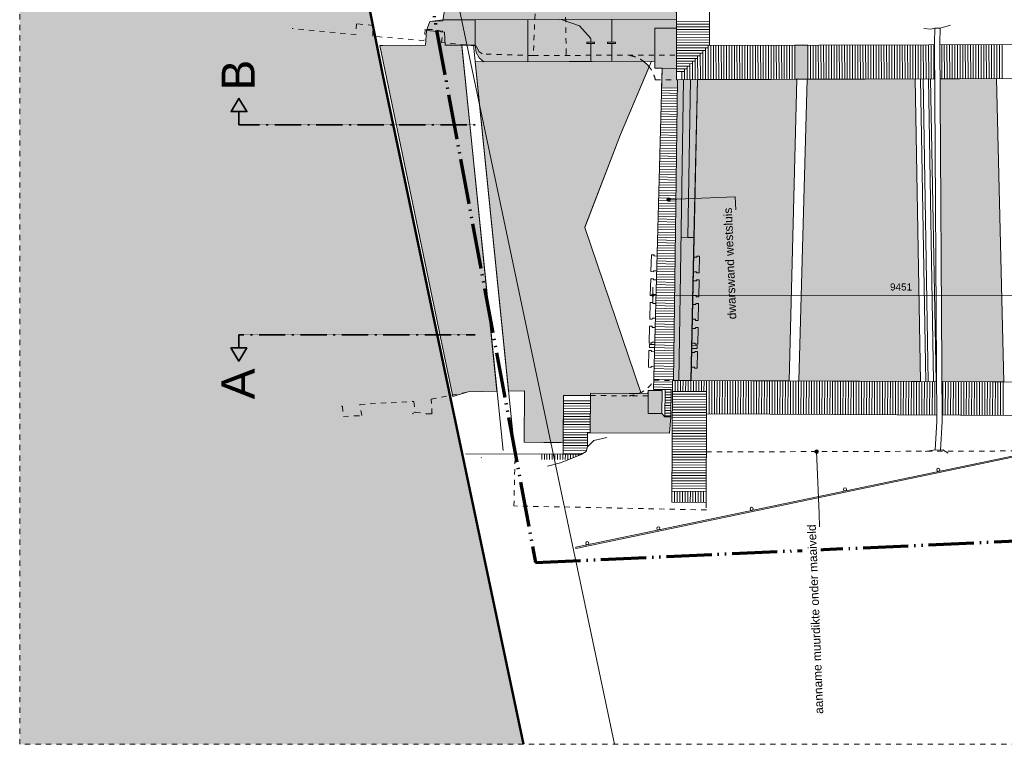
# Model space of a CAD drawing. Extents: x -251883 to 250656, y 0 to 491369.
# Tile 29 of 38: x -25200 to -6441, y 406232 to 420029. Entities that reach past the tile are written whole.
import ezdxf

# ---------------------------------------------------------------- set-up
doc = ezdxf.new("R2010")
doc.units = 0
doc.header["$MEASUREMENT"] = 0
for name, pattern in [('@L07DS2b', [6.3, 4, -1, 0.3, -1]), ('DASHED', [200, 100, -100]), ('DIVIDE', [1250, 862.5, -112.5, 25, -112.5, 25, -112.5])]:
    doc.linetypes.add(name, pattern=pattern)
for name, color, linetype in [('A-0019-AFDEKVLAK', 1, 'Continuous'), ('A-0070-SYMBOOL', 1, 'Continuous'), ('A-0074--', 4, 'Continuous'), ('A-1130-TXT+MT-BE', 1, 'Continuous')]:
    doc.layers.add(name, color=color, linetype=linetype)
doc.dimstyles.new('@D00GM', dxfattribs={"dimtxt": 135, "dimasz": 1, "dimexe": 0.18, "dimexo": 0.0625, "dimgap": 13.5, "dimtad": 1, "dimdec": 0, "dimzin": 0, "dimdsep": 46, "dimtxsty": 'Standard', "dimblk": '^SD00____100_245', "dimcen": 0.09, "dimse1": 1, "dimse2": 1, "dimclrd": 1, "dimadec": 0, "dimazin": 0, "dimtfac": 1, "dimtdec": 4, "dimtmove": 0, "dimatfit": 3, "dimfxl": 0, "dimtolj": 1, "dimtzin": 0, "dimlwd": 13, "dimarcsym": 0})

# ---------------------------------------------------------------- blocks, each defined once
blk = doc.blocks.new('*D')
at = {"layer": 'A-1130-TXT+MT-BE', "color": 7, "linetype": 'Continuous', "lineweight": 18}
for points in [[(-131885, 56498), (-131908, 56475), (-131885, 56452), (-131862, 56475)], [(-122435, 56487), (-122458, 56464), (-122435, 56441), (-122412, 56464)], [(-122435, 56487), (-122458, 56464), (-122435, 56441), (-122412, 56464)], [(-118274, 56482), (-118297, 56459), (-118274, 56436), (-118251, 56459)], [(-118274, 56482), (-118297, 56459), (-118274, 56436), (-118251, 56459)], [(-114964, 56478), (-114987, 56455), (-114964, 56432), (-114941, 56455)], [(114964, -56478), (114987, -56455), (114964, -56432), (114941, -56455)], [(118274, -56482), (118297, -56459), (118274, -56436), (118251, -56459)], [(118274, -56482), (118297, -56459), (118274, -56436), (118251, -56459)], [(122435, -56487), (122458, -56464), (122435, -56441), (122412, -56464)], [(122435, -56487), (122458, -56464), (122435, -56441), (122412, -56464)], [(131885, -56498), (131908, -56475), (131885, -56452), (131862, -56475)]]:
    blk.add_lwpolyline(points, close=True, dxfattribs=at)
at = {"layer": 'A-1130-TXT+MT-BE', "color": 1, "linetype": 'Continuous', "lineweight": 13}
for points in [[(-131885, 56625), (-131885, 56325)], [(-122435, 56464), (-131885, 56475)], [(-122434, 56614), (-122435, 56314)], [(-122434, 56614), (-122435, 56314)], [(-118274, 56609), (-118274, 56309)], [(-118274, 56609), (-118274, 56309)], [(-114964, 56605), (-114964, 56305)], [(-118274, 56459), (-122435, 56464)], [(-114964, 56455), (-118274, 56459)], [(114964, -56605), (114964, -56305)], [(114964, -56455), (118274, -56459)], [(118274, -56609), (118274, -56309)], [(118274, -56609), (118274, -56309)], [(118274, -56459), (122435, -56464)], [(122434, -56614), (122435, -56314)], [(122434, -56614), (122435, -56314)], [(122435, -56464), (131885, -56475)], [(131885, -56625), (131885, -56325)]]:
    blk.add_lwpolyline(points, dxfattribs=at)
at = {"layer": 'A-1130-TXT+MT-BE', "color": 7, "linetype": 'Continuous', "char_height": 135, "attachment_point": 7, "rotation": 359.9307, "line_spacing_factor": 0.933333}
for s, insert in [('{\\fArial|b0|i0|c12|p0;9451}', (-127366, 56562)), ('{\\fArial|b0|i0|c12|p0;4161}', (-120560, 56554)), ('{\\fArial|b0|i0|c12|p0;3310}', (-116825, 56550)), ('{\\fArial|b0|i0|c12|p0;3310}', (116413, -56399)), ('{\\fArial|b0|i0|c12|p0;4161}', (120148, -56404)), ('{\\fArial|b0|i0|c12|p0;9451}', (126954, -56412))]:
    blk.add_mtext(s, dxfattribs=dict(at, insert=insert))
blk = doc.blocks.new('^SD00____100_245')
at = {"layer": 'A-1130-TXT+MT-BE', "color": 7, "linetype": 'Continuous', "lineweight": 18}
blk.add_lwpolyline([(0, -23), (23, 0), (0, 23), (-23, 0)], close=True, dxfattribs=at)
at = {"layer": 'A-1130-TXT+MT-BE', "color": 1, "linetype": 'Continuous', "lineweight": 13}
blk.add_lwpolyline([(0, -150), (0, 150)], dxfattribs=at)
blk = doc.blocks.new('M-BESTAAND_274')
at = {"linetype": 'Continuous', "lineweight": 5}
for color, points in [(254, [(-138681.5, 68923), (-138491.1, 67972.4), (-137026.7, 60663), (-135740.3, 54512.9), (-134349.8, 47923), (-143948, 47923), (-143948, 68923)]), (8, [(-131717.3, 60425.9), (-131708.2, 60794.4), (-131845.9, 60798), (-131845.8, 60923.3), (-131853.4, 60932), (-135103.7, 60920.7), (-135195.8, 60996.1), (-135248.2, 61096.7), (-135271.4, 61238.1), (-135841.8, 61234.5), (-135851.7, 61480.4), (-136198.2, 61515.9), (-136135.2, 61686.4), (-135885.4, 61696.4), (-135845.5, 61948.2), (-135597.7, 62008.2), (-135561.8, 62359.9), (-135368, 62517.8), (-135380, 62817.6), (-135276.2, 63110.4), (-131440.2, 63123.8), (-131431.3, 60577.6), (-131414.5, 60577.7), (-131416.1, 60417.9)]), (254, [(-135841.8, 61234.5), (-135851.7, 61480.4), (-136198.2, 61515.9), (-136135.2, 61686.4), (-135882, 61718), (-135851.4, 61718.1), (-135273.1, 61720.1), (-135271.4, 61238.1)]), (111, [(-134854.4, 54645.6), (-135402.2, 54635.3), (-135426.8, 54631), (-135698.4, 54548.1), (-137083.9, 61230.1), (-137026.5, 61230.4), (-136217.2, 61234), (-136198.2, 61515.9), (-135851.7, 61480.4), (-135841.8, 61234.5), (-135524.7, 61236.5)]), (254, [(-129180.2, 60585.2), (-129182.5, 61235.2), (-128932.5, 61236.1), (-128930.2, 60586.1)]), (111, [(-132331.7, 54604.4), (-133074.6, 54607.7), (-133074.8, 54562.7), (-133588.5, 54565.1), (-133592.8, 53665.1), (-134339, 53674.8), (-134329.2, 54655.5), (-134634, 54649.8), (-135271.4, 60920.1), (-133042.9, 60921.5), (-132066.2, 60931.3), (-132029.2, 60901.2), (-131999.6, 60873.1), (-131980.3, 60852.4), (-131956.7, 60824.2), (-132501.9, 59537.3), (-133178.7, 57766.2), (-132110.9, 54620.4), (-132147.7, 54603.5), (-132262.6, 54598.9)]), (111, [(-129102.1, 54841.8), (-128943, 60586.3), (-126884.6, 60592.8), (-126784.4, 54830.4)]), (111, [(-126438.8, 54829.9), (-126462.3, 60595), (-125335.8, 60598.9), (-125195.9, 54824.3)]), (254, [(-131155.8, 54851), (-131490.2, 54852.5), (-131414.5, 60577.7), (-131034.8, 60579), (-131098.3, 57572.1)]), (111, [(-131161.6, 54851), (-131108.2, 57298.1), (-131034.8, 60579), (-129143.7, 60585.6), (-129289.5, 54842.6)]), (8, [(-133078.3, 53852.6), (-133074.6, 54607.7), (-131983.4, 54602.8), (-131971.3, 54658.7), (-131709.3, 54657.4), (-131711.4, 54223.3), (-131653.6, 54158.7), (-131544.2, 54158.1), (-131566.8, 53844.3)])]:
    blk.add_hatch(color=color, dxfattribs=at).paths.add_polyline_path(points, flags=0)
at = {"color": 7, "linetype": 'DASHED', "lineweight": 0}
blk.add_lwpolyline([(-143948, 47923), (-143948, 68923), (-93548, 68923), (-93548, 47923)], close=True, dxfattribs=at)
at = {"color": 92, "linetype": 'Continuous', "lineweight": 50}
blk.add_lwpolyline([(-134349.8, 47923), (-135740.3, 54512.9), (-137026.7, 60663), (-138681.5, 68923)], dxfattribs=at)
at = {"color": 254, "linetype": 'Continuous', "lineweight": 13}
blk.add_lwpolyline([(-134349.8, 47923), (-135740.3, 54512.9), (-137026.7, 60663), (-138491.1, 67972.4), (-138681.5, 68923)], dxfattribs=at)
at = {"color": 251, "linetype": 'Continuous', "lineweight": 5}
blk.add_lwpolyline([(-134349.8, 47923), (-135740.3, 54512.8), (-137026.7, 60663), (-138681.5, 68923)], dxfattribs=at)
at = {"color": 11, "linetype": 'Continuous', "lineweight": 9}
for points in [[(-137045.9, 68923), (-132615.1, 47923)], [(-135740.2, 54512.9), (-137026.7, 60663)]]:
    blk.add_lwpolyline(points, dxfattribs=at)
at = {"color": 1, "linetype": 'DIVIDE', "lineweight": 70}
blk.add_lwpolyline([(-136723, 68923), (-136016.1, 65395.3), (-136688, 65207), (-134123.3, 51385.8), (-115209.6, 52233.2), (-109499.4, 47923)], dxfattribs=at)
at = {"color": 8, "linetype": 'Continuous', "lineweight": 13}
for points in [[(-131416.1, 60417.9), (-131414.5, 60577.7), (-131431.3, 60577.6), (-131440.2, 63123.8), (-135276.2, 63110.4), (-135380, 62817.6), (-135368, 62517.8), (-135561.8, 62359.9), (-135597.7, 62008.2), (-135845.5, 61948.2), (-135885.4, 61696.4), (-136135.2, 61686.4), (-136198.2, 61515.9), (-135851.7, 61480.4), (-135841.8, 61234.5), (-135271.4, 61238.1), (-135248.2, 61096.7), (-135195.8, 60996.1), (-135103.7, 60920.7), (-131853.4, 60932), (-131845.8, 60923.3), (-131845.9, 60798), (-131708.2, 60794.4), (-131717.3, 60425.9)], [(-131566.8, 53844.3), (-131544.2, 54158.1), (-131653.6, 54158.7), (-131711.4, 54223.3), (-131709.3, 54657.4), (-131971.3, 54658.7), (-131983.4, 54602.8), (-133074.6, 54607.7), (-133078.3, 53852.6)]]:
    blk.add_lwpolyline(points, close=True, dxfattribs=at)
at = {"color": 7, "linetype": 'Continuous', "lineweight": 18}
for points in [[(-131431.3, 60577.6), (-131437, 62195.8), (-131440.4, 63182.4), (-130809.9, 63186.8), (-130807, 62198), (-130804.4, 61229.8), (-122447.4, 61255.4), (-122445.1, 60605.4)], [(-137026.5, 61230.4), (-136217.2, 61234), (-136198.2, 61515.9), (-135851.7, 61480.4), (-135841.8, 61234.5), (-135271.4, 61238.1), (-135248.2, 61096.7), (-135195.8, 60996.1), (-135103.7, 60920.7), (-131853.4, 60932), (-131845.8, 60923.3), (-131845.9, 60798), (-131708.2, 60794.4), (-131870.8, 54677.8), (-131538.7, 54676.2)], [(-122445.1, 60605.4), (-131431.3, 60577.6)], [(-131414.5, 60577.7), (-131490.2, 54852.5)], [(-131303.1, 60578), (-131390.5, 54852)], [(-131098.3, 57572.1), (-131219.6, 57574.2), (-131167, 60578.5)], [(-131034.8, 60579), (-131155.4, 54872)], [(-131219.6, 57574.2), (-131348.9, 57576.5)], [(-131509.8, 54852.5), (-131521.2, 52531.2)], [(-122384.8, 54811.1), (-131509.8, 54852.5)], [(-131983.4, 54602.8), (-133074.6, 54607.7), (-133074.8, 54562.7), (-133588.5, 54565.1), (-133593.5, 53445.1), (-135454.3, 53453.5)], [(-135402.2, 54635.3), (-135426.8, 54631)], [(-131566.8, 53844.3), (-133078.3, 53852.6), (-133074.8, 54562.7)], [(-137814.5, 54369.4), (-137799.5, 54356.9)], [(-137468, 54395.5), (-137465.6, 54394.3)], [(-130862.9, 54214.3), (-130871.2, 52528.1)], [(-130862.9, 54214.3), (-122388.2, 54172.6)], [(-137430.7, 54183.4), (-137432, 54182.5)], [(-133078.3, 53852.6), (-133127.2, 53852.8), (-133128.6, 53588.7)], [(-132764.6, 53765.3), (-133012.4, 53705.3), (-133128.6, 53588.7), (-133154.3, 53499.4), (-133252.1, 53443.5), (-133645.8, 53279.5), (-133893.6, 53219.5)], [(-135151.8, 53381.9), (-135158.6, 53375.7)], [(-133593.5, 53445.1), (-133252.1, 53443.5)], [(-131521.2, 52531.2), (-130871.2, 52528.1)]]:
    blk.add_lwpolyline(points, dxfattribs=at)
at = {"color": 1, "linetype": 'DASHED', "lineweight": 13}
for points in [[(-133536.3, 61040.5), (-133536.7, 61070.2), (-133549.9, 62034.2), (-133704.3, 62025.9), (-134120.2, 62031.2), (-134163.4, 61038.4), (-135135.4, 61067.6), (-135203, 61115.7), (-135249.9, 61220.7), (-135910, 61284.5), (-135890.2, 61501.9), (-136080.7, 61531.4), (-136219.9, 61538.4), (-136245.6, 61321.6), (-137222.8, 61406), (-137211.7, 61611.9), (-137530.7, 61643.5), (-137541.8, 61437.6), (-138754.3, 61551.9)], [(-134163.4, 61038.4), (-131432.9, 61047.9)], [(-136107.2, 54491.6), (-135426.8, 54631)], [(-137799.5, 54356.9), (-137780.4, 54165.8), (-137577, 54178.4), (-137430.7, 54180.6), (-137468, 54395.5), (-136439.3, 54450.3), (-136411, 54248.4), (-136202.1, 54217.7), (-136093.7, 54214), (-136107.2, 54491.6)], [(-136466.4, 54459.1), (-136439.3, 54450.3)], [(-136107.2, 54491.6), (-136086.7, 54500.7)], [(-133074.8, 54562.7), (-131983.6, 54557.9)], [(-136411, 54248.4), (-136468.2, 54216.5)], [(-136092.4, 54235.4), (-136093.7, 54214)], [(-130871.2, 52528.1), (-130865.5, 52385), (-134531.6, 52461.7), (-134509.1, 53449.2)]]:
    blk.add_lwpolyline(points, dxfattribs=at)
at = {"color": 254, "linetype": 'Continuous', "lineweight": 13}
for points in [[(-135271.4, 61238.1), (-135273.1, 61720.1), (-135851.4, 61718.1), (-135882, 61718), (-136135.2, 61686.4), (-136198.2, 61515.9), (-135851.7, 61480.4), (-135841.8, 61234.5)], [(-128930.2, 60586.1), (-128932.5, 61236.1), (-129182.5, 61235.2), (-129180.2, 60585.2)], [(-131155.8, 54851), (-131490.2, 54852.5), (-131414.5, 60577.7), (-131034.8, 60579), (-131098.3, 57572.1)]]:
    blk.add_lwpolyline(points, close=True, dxfattribs=at)
at = {"color": 1, "linetype": 'Continuous', "lineweight": 13}
for points in [[(-131435.3, 61733.5), (-135882, 61718)], [(-135271.4, 61238.1), (-135273.1, 61720.1)], [(-134265.8, 60923.9), (-134268.6, 61723.6)], [(-133065.8, 60928.1), (-133067.3, 61359.2), (-133279.5, 61600.9), (-133634.8, 61725.8)], [(-132665.8, 60929.5), (-132668.6, 61729.2)], [(-131434.7, 61559.8), (-131848, 61558.3), (-131845.8, 60923.3)], [(-135522.8, 61218.4), (-134739.8, 53514.3)], [(-135304, 61240.6), (-134520.9, 53536.6)], [(-129182.5, 61235.2), (-129180.2, 60585.2)], [(-128932.5, 61236.1), (-128930.2, 60586.1)], [(-132501.9, 59537.3), (-131911.1, 60931.8)], [(-131708.2, 60794.4), (-131432, 60790.4)], [(-126884.6, 60592.8), (-126784.4, 54830.4)], [(-126784.6, 60594.6), (-126684.4, 54832.1)], [(-126638.8, 54829.7), (-126733.7, 60593.4)], [(-126538.8, 54831.4), (-126633.7, 60595)], [(-126488.8, 54829), (-126594.2, 60593.8)], [(-126388.8, 54830.8), (-126494.2, 60595.6)], [(-125195.9, 54824.3), (-125335.8, 60598.9)], [(-131717.3, 60425.9), (-131416.1, 60417.9)], [(-129143.7, 60585.6), (-129289.5, 54842.6)], [(-128943, 60586.3), (-129102.1, 54841.8)], [(-132105.4, 54604.1), (-133178.7, 57766.2), (-133179, 57769.6), (-132501.9, 59537.3)], [(-131803.2, 57219.8), (-131863.2, 57221.4), (-131862.7, 57241.4), (-131912.7, 57242.7), (-131921.2, 56922.8), (-131871.2, 56921.5), (-131870.7, 56941.5), (-131810.7, 56939.9)], [(-131106.5, 57201.3), (-131046.5, 57200.1), (-131046.1, 57220.1), (-130996.2, 57219.1), (-131002.5, 56899.1), (-131052.5, 56900.1), (-131052.1, 56920.1), (-131112.1, 56921.3)], [(-131815.3, 56765.5), (-131875.3, 56767.1), (-131874.8, 56787), (-131924.8, 56788.4), (-131933.2, 56468.5), (-131883.3, 56467.2), (-131882.8, 56487.1), (-131822.8, 56485.5)], [(-131116.1, 56746.9), (-131056.1, 56745.7), (-131055.8, 56765.7), (-131005.8, 56764.7), (-131012.1, 56444.7), (-131062.1, 56445.7), (-131061.7, 56465.7), (-131121.7, 56466.9)], [(-131827.3, 56314.7), (-131887.3, 56316.3), (-131886.8, 56336.3), (-131936.8, 56337.6), (-131945.2, 56017.7), (-131895.2, 56016.4), (-131894.7, 56036.4), (-131834.8, 56034.8)], [(-131125.3, 56296.1), (-131065.3, 56294.9), (-131064.9, 56314.9), (-131014.9, 56313.9), (-131021.3, 55993.9), (-131071.2, 55994.9), (-131070.9, 56014.9), (-131130.8, 56016.1)], [(-131839.4, 55860.8), (-131899.3, 55862.4), (-131898.8, 55882.4), (-131948.8, 55883.7), (-131957.3, 55563.8), (-131907.3, 55562.5), (-131906.8, 55582.5), (-131846.8, 55580.9)], [(-131134.9, 55842.1), (-131074.9, 55840.9), (-131074.5, 55860.9), (-131024.5, 55859.9), (-131030.9, 55539.9), (-131080.9, 55540.9), (-131080.5, 55560.9), (-131140.5, 55562.1)], [(-131849.6, 55475.7), (-131949.6, 55478.4), (-131948, 55538.3), (-131848, 55535.7)], [(-131851.7, 55398.9), (-131911.6, 55400.5), (-131911.1, 55420.5), (-131961.1, 55421.8), (-131969.6, 55101.9), (-131919.6, 55100.6), (-131919.1, 55120.6), (-131859.1, 55119)], [(-131144, 55384.8), (-131084, 55383.6), (-131083.6, 55403.6), (-131033.6, 55402.6), (-131040, 55082.7), (-131089.9, 55083.7), (-131089.6, 55103.7), (-131149.5, 55104.9)], [(-131143.1, 55461.1), (-131043.1, 55459), (-131041.9, 55519), (-131141.8, 55521.1)], [(-135698.4, 54548.1), (-135402.2, 54635.3), (-134854.4, 54645.6)], [(-134634, 54649.8), (-134329.2, 54655.5), (-134339, 53674.8), (-133640.7, 53667.8)], [(-122389.9, 53964.4), (-122389, 53941.3), (-133349.7, 51650.2), (-133355, 51674.7)]]:
    blk.add_lwpolyline(points, dxfattribs=at)
at = {"color": 8, "linetype": 'Continuous', "lineweight": 5}
for points in [[(-131435.2, 61682.5), (-130805.6, 61686.8)], [(-131435, 61632.5), (-130805.5, 61636.8)], [(-131434.8, 61582.5), (-130805.3, 61586.8)], [(-131434.6, 61532.5), (-130805.2, 61536.8)], [(-131434.5, 61482.5), (-130805.1, 61486.8)], [(-131434.3, 61432.5), (-130805.8, 61436.8)], [(-131434.1, 61382.5), (-130805.5, 61386.8)], [(-131433.9, 61332.5), (-130805.1, 61336.8)], [(-131433.8, 61282.5), (-130804.8, 61286.8)], [(-131433.6, 61232.5), (-130804.4, 61236.8), (-130804.4, 61236.8)], [(-131433.4, 61182.5), (-130832.4, 61186.7)], [(-130882.4, 61186.3), (-130880.3, 60579.2)], [(-130832.9, 61236.6), (-130830.3, 60579.4)], [(-130782.6, 61229.6), (-130780.3, 60579.6)], [(-130732.6, 61229.7), (-130730.3, 60579.8)], [(-130682.6, 61229.9), (-130680.3, 60579.9)], [(-130632.6, 61230.1), (-130630.3, 60580.1)], [(-130582.6, 61230.3), (-130580.3, 60580.3)], [(-130532.6, 61230.4), (-130530.3, 60580.5)], [(-130482.6, 61230.6), (-130480.3, 60580.6)], [(-130432.6, 61230.8), (-130430.3, 60580.8)], [(-130382.5, 61231), (-130380.3, 60581)], [(-130379.5, 61231.3), (-130377.3, 60581.3)], [(-130332.5, 61231.2), (-130330.3, 60581.2)], [(-130282.5, 61231.3), (-130280.3, 60581.3)], [(-130232.5, 61231.5), (-130230.3, 60581.5)], [(-130182.5, 61231.7), (-130180.3, 60581.7)], [(-130132.5, 61231.9), (-130130.3, 60581.9)], [(-130082.5, 61232), (-130080.2, 60582.1)], [(-130032.5, 61232.2), (-130030.2, 60582.2)], [(-129982.5, 61232.4), (-129980.2, 60582.4)], [(-129932.5, 61232.6), (-129930.2, 60582.6)], [(-129882.5, 61232.8), (-129880.2, 60582.8)], [(-129832.5, 61232.9), (-129830.2, 60582.9)], [(-129782.5, 61233.1), (-129780.2, 60583.1)], [(-129732.5, 61233.3), (-129730.2, 60583.3)], [(-129682.5, 61233.5), (-129680.2, 60583.5)], [(-129632.5, 61233.6), (-129630.2, 60583.6)], [(-129582.5, 61233.8), (-129580.2, 60583.8)], [(-129532.5, 61234), (-129530.2, 60584)], [(-129482.5, 61234.2), (-129480.2, 60584.2)], [(-129432.5, 61234.3), (-129430.2, 60584.4)], [(-129382.5, 61234.5), (-129380.2, 60584.5)], [(-129332.5, 61234.7), (-129330.2, 60584.7)], [(-129282.5, 61234.9), (-129280.2, 60584.9)], [(-129232.5, 61235), (-129230.2, 60585.1)], [(-128882.5, 61236.3), (-128880.2, 60586.3)], [(-128832.5, 61236.5), (-128830.2, 60586.5)], [(-128782.5, 61236.6), (-128780.2, 60586.7)], [(-128732.5, 61236.8), (-128730.2, 60586.8)], [(-128682.5, 61237), (-128680.2, 60587)], [(-128632.4, 61237.2), (-128630.2, 60587.2)], [(-128582.4, 61237.3), (-128580.2, 60587.4)], [(-128532.4, 61237.5), (-128530.2, 60587.5)], [(-128482.4, 61237.7), (-128480.2, 60587.7)], [(-128432.4, 61237.9), (-128430.2, 60587.9)], [(-128382.4, 61238), (-128380.2, 60588.1)], [(-128332.4, 61238.2), (-128330.1, 60588.2)], [(-128282.4, 61238.4), (-128280.1, 60588.4)], [(-128232.4, 61238.6), (-128230.1, 60588.6)], [(-128182.4, 61238.8), (-128180.1, 60588.8)], [(-128132.4, 61238.9), (-128130.1, 60589)], [(-128082.4, 61239.1), (-128080.1, 60589.1)], [(-128032.4, 61239.3), (-128030.1, 60589.3)], [(-127982.4, 61239.5), (-127980.1, 60589.5)], [(-127932.4, 61239.6), (-127930.1, 60589.7)], [(-127882.4, 61239.8), (-127880.1, 60589.8)], [(-127832.4, 61240), (-127830.1, 60590)], [(-127782.4, 61240.2), (-127780.1, 60590.2)], [(-127732.4, 61240.3), (-127730.1, 60590.4)], [(-127682.4, 61240.5), (-127680.1, 60590.6)], [(-127632.4, 61240.7), (-127630.1, 60590.7)], [(-127582.4, 61240.9), (-127580.1, 60590.9)], [(-127532.4, 61241.1), (-127530.1, 60591.1)], [(-127482.4, 61241.2), (-127480.1, 60591.3)], [(-127432.4, 61241.4), (-127430.1, 60591.4)], [(-127382.4, 61241.6), (-127380.1, 60591.6)], [(-127332.4, 61241.8), (-127330.1, 60591.8)], [(-127282.3, 61241.9), (-127280.1, 60592)], [(-127232.3, 61242.1), (-127230.1, 60592.1)], [(-127182.3, 61242.3), (-127180.1, 60592.3)], [(-127132.3, 61242.5), (-127130.1, 60592.5)], [(-127082.3, 61242.7), (-127080.1, 60592.7)], [(-127032.3, 61242.8), (-127030.1, 60592.8)], [(-126982.3, 61243), (-126980.1, 60593)], [(-126932.3, 61243.2), (-126930.1, 60593.2)], [(-126882.3, 61243.4), (-126880, 60593.4)], [(-126832.3, 61243.5), (-126830, 60593.6)], [(-126782.3, 61243.7), (-126780, 60593.7)], [(-126732.3, 61243.9), (-126730, 60593.9)], [(-126682.3, 61244.1), (-126680, 60594.1)], [(-126632.3, 61244.2), (-126630, 60594.3)], [(-126582.3, 61244.4), (-126580, 60594.4)], [(-126532.3, 61244.6), (-126530, 60594.6)], [(-126482.3, 61244.8), (-126480, 60594.8)], [(-126432.3, 61244.9), (-126430, 60595)], [(-126382.3, 61245.1), (-126380, 60595.1)], [(-126332.3, 61245.3), (-126330, 60595.3)], [(-126282.3, 61245.5), (-126280, 60595.5)], [(-126232.3, 61245.7), (-126230, 60595.7)], [(-126182.3, 61245.8), (-126180, 60595.8)], [(-126132.3, 61246), (-126130, 60596)], [(-126082.3, 61246.2), (-126080, 60596.2)], [(-126032.3, 61246.4), (-126030, 60596.4)], [(-125982.3, 61246.5), (-125980, 60596.6)], [(-125932.3, 61246.7), (-125930, 60596.7)], [(-125882.3, 61246.9), (-125880, 60596.9)], [(-125832.3, 61247.1), (-125830, 60597.1)], [(-125782.3, 61247.3), (-125780, 60597.3)], [(-125732.2, 61247.4), (-125730, 60597.4)], [(-125682.2, 61247.6), (-125680, 60597.6)], [(-125632.2, 61247.8), (-125630, 60597.8)], [(-125582.2, 61248), (-125580, 60598)], [(-125532.2, 61248.1), (-125530, 60598.1)], [(-125482.2, 61248.3), (-125480, 60598.3)], [(-125432.2, 61248.5), (-125430, 60598.5)], [(-125382.2, 61248.7), (-125380, 60598.7)], [(-125332.2, 61248.8), (-125330, 60598.9)], [(-125282.2, 61249), (-125280, 60599)], [(-125232.2, 61249.2), (-125230, 60599.2)], [(-131433.3, 61132.5), (-130882.3, 61136.3)], [(-131433.1, 61082.5), (-130932.1, 61084.3)], [(-131432.9, 61032.5), (-130981.9, 61034.1)], [(-131432.8, 60982.5), (-131031.7, 60983.9)], [(-131081.8, 60983.8), (-131080.3, 60578.5)], [(-131031.9, 61033.9), (-131030.3, 60578.7)], [(-130982.1, 61084.1), (-130980.3, 60578.9)], [(-130932.2, 61136), (-130930.3, 60579)], [(-131432.6, 60932.5), (-131081.6, 60933.8)], [(-131432.4, 60882.5), (-131131.4, 60883.6)], [(-131432.2, 60832.5), (-131181.2, 60833.4)], [(-131432, 60782.5), (-131231, 60783.2)], [(-131281, 60783), (-131280.3, 60577.8)], [(-131231.2, 60833.2), (-131230.3, 60578)], [(-131181.4, 60883.4), (-131180.3, 60578.2)], [(-131131.6, 60933.6), (-131130.3, 60578.3)], [(-131431.8, 60732.5), (-131280.9, 60733)], [(-131330.9, 60732.9), (-131330.3, 60577.6)], [(-131722.6, 60226), (-131419.2, 60218)], [(-131721.3, 60276), (-131418.6, 60268)], [(-131719.9, 60326), (-131417.9, 60317.9)], [(-131718.6, 60376), (-131417.2, 60368)], [(-131726.6, 60076.1), (-131421.2, 60067.9)], [(-131725.3, 60126), (-131420.6, 60117.9)], [(-131723.9, 60176), (-131419.9, 60167.9)], [(-131732, 59876.1), (-131423.9, 59867.9)], [(-131730.6, 59926.1), (-131423.2, 59917.9)], [(-131729.3, 59976.1), (-131422.6, 59967.9)], [(-131728, 60026.1), (-131421.9, 60017.9)], [(-131737.3, 59676.2), (-131426.5, 59667.9)], [(-131736, 59726.2), (-131425.9, 59717.9)], [(-131734.6, 59776.2), (-131425.2, 59767.9)], [(-131733.3, 59826.1), (-131424.5, 59817.9)], [(-131742.7, 59476.3), (-131429.2, 59467.9)], [(-131741.3, 59526.2), (-131428.5, 59517.9)], [(-131740, 59576.2), (-131427.8, 59567.9)], [(-131738.6, 59626.2), (-131427.2, 59617.9)], [(-131746.7, 59326.3), (-131431.2, 59317.9)], [(-131745.3, 59376.3), (-131430.5, 59367.9)], [(-131744, 59426.3), (-131429.8, 59417.9)], [(-131752, 59126.4), (-131433.8, 59117.9)], [(-131750.7, 59176.4), (-131433.2, 59167.9)], [(-131749.3, 59226.3), (-131432.5, 59217.9)], [(-131748, 59276.3), (-131431.8, 59267.9)], [(-131757.3, 58926.4), (-131436.5, 58917.9)], [(-131756, 58976.4), (-131435.8, 58967.9)], [(-131754.7, 59026.4), (-131435.1, 59017.9)], [(-131753.3, 59076.4), (-131434.5, 59067.9)], [(-131762.7, 58726.5), (-131439.1, 58717.9)], [(-131761.3, 58776.5), (-131438.4, 58767.9)], [(-131760, 58826.5), (-131437.8, 58817.9)], [(-131758.7, 58876.5), (-131437.1, 58867.9)], [(-131766.7, 58576.6), (-131441.1, 58567.9)], [(-131765.3, 58626.5), (-131440.4, 58617.9)], [(-131764, 58676.5), (-131439.8, 58667.9)], [(-131772, 58376.6), (-131443.7, 58367.9)], [(-131770.7, 58426.6), (-131443.1, 58417.9)], [(-131769.3, 58476.6), (-131442.4, 58467.9)], [(-131768, 58526.6), (-131441.8, 58517.9)], [(-131777.3, 58176.7), (-131446.4, 58167.9)], [(-131776, 58226.7), (-131445.7, 58217.9)], [(-131774.7, 58276.6), (-131445.1, 58267.9)], [(-131773.3, 58326.6), (-131444.4, 58317.9)], [(-131782.7, 57976.7), (-131449, 57967.9)], [(-131781.4, 58026.7), (-131448.3, 58017.9)], [(-131780, 58076.7), (-131447.7, 58067.9)], [(-131778.7, 58126.7), (-131447, 58117.9)], [(-131786.7, 57826.8), (-131451, 57817.9)], [(-131785.4, 57876.8), (-131450.3, 57867.9)], [(-131784, 57926.8), (-131449.7, 57917.9)], [(-131792.1, 57626.9), (-131453.7, 57617.9)], [(-131790.7, 57676.8), (-131453, 57667.9)], [(-131789.4, 57726.8), (-131452.3, 57717.9)], [(-131788, 57776.8), (-131451.7, 57767.9)], [(-131797.4, 57426.9), (-131456.3, 57417.9)], [(-131796.1, 57476.9), (-131455.7, 57467.9)], [(-131794.7, 57526.9), (-131455, 57517.9)], [(-131793.4, 57576.9), (-131454.3, 57567.9)], [(-131802.7, 57227), (-131458.9, 57217.9)], [(-131801.4, 57277), (-131458.3, 57267.8)], [(-131800.1, 57327), (-131457.6, 57317.9)], [(-131798.7, 57376.9), (-131457, 57367.9)], [(-131806.8, 57077), (-131460.9, 57067.8)], [(-131805.4, 57127), (-131460.3, 57117.8)], [(-131804.1, 57177), (-131459.6, 57167.8)], [(-131812.1, 56877.1), (-131463.6, 56867.8)], [(-131810.8, 56927.1), (-131462.9, 56917.8)], [(-131809.4, 56977.1), (-131462.2, 56967.8)], [(-131808.1, 57027.1), (-131461.6, 57017.8)], [(-131817.4, 56677.2), (-131466.2, 56667.8)], [(-131816.1, 56727.1), (-131465.6, 56717.8)], [(-131814.8, 56777.1), (-131464.9, 56767.8)], [(-131813.4, 56827.1), (-131464.2, 56817.8)], [(-131822.8, 56477.2), (-131468.9, 56467.8)], [(-131821.4, 56527.2), (-131468.2, 56517.8)], [(-131820.1, 56577.2), (-131467.6, 56567.8)], [(-131818.8, 56627.2), (-131466.9, 56617.8)], [(-131828.1, 56277.3), (-131471.5, 56267.8)], [(-131826.8, 56327.3), (-131470.9, 56317.8)], [(-131825.4, 56377.3), (-131470.2, 56367.8)], [(-131824.1, 56427.2), (-131469.5, 56417.8)], [(-131832.1, 56127.3), (-131473.5, 56117.8)], [(-131830.8, 56177.3), (-131472.8, 56167.8)], [(-131829.4, 56227.3), (-131472.2, 56217.8)], [(-131837.4, 55927.4), (-131476.9, 55917.8)], [(-131836.1, 55977.4), (-131475.6, 55967.8)], [(-131834.8, 56027.4), (-131474.2, 56017.8)], [(-131833.4, 56077.4), (-131474.2, 56067.8)], [(-131842.8, 55727.5), (-131478.8, 55717.8)], [(-131841.4, 55777.5), (-131478.2, 55767.8)], [(-131840.1, 55827.4), (-131477.5, 55817.8)], [(-131838.8, 55877.4), (-131478.3, 55867.8)], [(-131848.1, 55527.5), (-131481.5, 55517.8)], [(-131846.8, 55577.5), (-131480.8, 55567.8)], [(-131845.5, 55627.5), (-131480.1, 55617.8)], [(-131844.1, 55677.5), (-131479.5, 55667.8)], [(-131852.1, 55377.6), (-131483.4, 55367.8)], [(-131850.8, 55427.6), (-131482.8, 55417.8)], [(-131849.5, 55477.6), (-131482.1, 55467.8)], [(-131857.5, 55177.7), (-131486.1, 55167.8)], [(-131856.1, 55227.6), (-131485.4, 55217.8)], [(-131854.8, 55277.6), (-131484.8, 55267.8)], [(-131853.5, 55327.6), (-131484.1, 55317.8)], [(-131862.8, 54977.7), (-131488.8, 54967.8)], [(-131861.5, 55027.7), (-131488.1, 55017.8)], [(-131860.1, 55077.7), (-131487.4, 55067.8)], [(-131858.8, 55127.7), (-131486.8, 55117.8)], [(-131868.2, 54777.8), (-131507.6, 54768.2)], [(-131866.8, 54827.8), (-131506.3, 54818.2)], [(-131865.5, 54877.8), (-131490.1, 54867.8)], [(-131864.2, 54927.7), (-131489.4, 54917.8)], [(-131459.8, 54852.3), (-131460.9, 54642.3)], [(-131409.9, 54852.1), (-131410.9, 54642.1)], [(-131359.9, 54851.9), (-131360.9, 54641.8)], [(-131309.8, 54851.7), (-131310.9, 54641.6)], [(-131259.8, 54851.4), (-131260.9, 54641.3)], [(-131209.8, 54851.2), (-131210.8, 54641.1)], [(-131159.8, 54851), (-131160.9, 54640.9)], [(-131109.8, 54850.8), (-131110.8, 54640.6)], [(-131059.9, 54850.5), (-131060.9, 54640.4)], [(-131009.9, 54850.3), (-131010.9, 54640.1)], [(-130959.9, 54850.1), (-130960.9, 54639.9)], [(-130909.9, 54849.9), (-130910.9, 54639.7)], [(-130859.9, 54849.6), (-130862.9, 54214.3)], [(-130809.9, 54849.4), (-130812.9, 54214.1)], [(-130759.9, 54849.2), (-130762.9, 54213.9)], [(-130709.9, 54849), (-130712.9, 54213.6)], [(-130659.9, 54848.7), (-130662.9, 54213.4)], [(-130609.9, 54848.5), (-130612.9, 54213.1)], [(-130559.9, 54848.3), (-130562.9, 54212.9)], [(-130509.9, 54848.1), (-130512.9, 54212.6)], [(-130459.9, 54847.9), (-130462.9, 54212.4)], [(-130409.9, 54847.6), (-130412.9, 54212.1)], [(-130359.9, 54847.4), (-130362.9, 54211.9)], [(-130309.9, 54847.2), (-130312.9, 54211.7)], [(-130259.9, 54847), (-130262.9, 54211.4)], [(-130209.9, 54846.7), (-130212.9, 54211.2)], [(-130159.9, 54846.5), (-130162.9, 54210.9)], [(-130109.9, 54846.3), (-130112.9, 54210.7)], [(-130059.9, 54846.1), (-130062.9, 54210.4)], [(-130009.8, 54845.8), (-130012.9, 54210.2)], [(-129959.8, 54845.6), (-129962.9, 54210)], [(-129909.9, 54845.4), (-129912.9, 54209.7)], [(-129859.9, 54845.2), (-129862.9, 54209.5)], [(-129809.9, 54844.9), (-129812.9, 54209.2)], [(-129759.9, 54844.7), (-129762.9, 54209)], [(-129709.9, 54844.5), (-129712.9, 54208.7)], [(-129659.9, 54844.3), (-129662.9, 54208.5)], [(-129609.8, 54844.1), (-129612.9, 54208.2)], [(-129559.9, 54843.8), (-129562.9, 54208)], [(-129509.8, 54843.6), (-129512.9, 54207.8)], [(-129459.8, 54843.4), (-129462.9, 54207.5)], [(-129409.9, 54843.2), (-129412.9, 54207.3)], [(-129359.9, 54842.9), (-129362.9, 54207)], [(-129309.9, 54842.7), (-129312.9, 54206.8)], [(-129259.9, 54842.5), (-129262.9, 54206.5)], [(-129209.9, 54842.3), (-129212.9, 54206.3)], [(-129159.9, 54842.1), (-129162.9, 54206.1)], [(-129109.8, 54841.8), (-129112.9, 54205.8)], [(-129059.9, 54841.6), (-129062.9, 54205.6)], [(-129009.8, 54841.4), (-129012.9, 54205.3)], [(-128959.8, 54841.2), (-128962.9, 54205.1)], [(-128909.9, 54840.9), (-128912.9, 54204.8)], [(-128859.9, 54840.7), (-128862.9, 54204.6)], [(-128809.9, 54840.5), (-128812.9, 54204.4)], [(-128759.9, 54840.3), (-128762.9, 54204.1)], [(-128709.8, 54840), (-128712.9, 54203.9)], [(-128659.9, 54839.8), (-128662.9, 54203.6)], [(-128609.8, 54839.6), (-128612.9, 54203.4)], [(-128559.8, 54839.4), (-128562.9, 54203.1)], [(-128509.9, 54839.1), (-128512.9, 54202.9)], [(-128459.9, 54838.9), (-128462.9, 54202.6)], [(-128409.9, 54838.7), (-128412.9, 54202.4)], [(-128359.9, 54838.5), (-128362.9, 54202.2)], [(-128309.9, 54838.2), (-128312.9, 54201.9)], [(-128259.8, 54838), (-128262.9, 54201.7)], [(-128209.8, 54837.8), (-128212.9, 54201.4)], [(-128159.8, 54837.6), (-128162.9, 54201.2)], [(-128109.8, 54837.4), (-128112.9, 54200.9)], [(-128059.9, 54837.1), (-128062.9, 54200.7)], [(-128009.9, 54836.9), (-128012.9, 54200.5)], [(-127959.8, 54836.7), (-127962.9, 54200.2)], [(-127909.9, 54836.5), (-127912.9, 54200)], [(-127859.8, 54836.2), (-127862.9, 54199.7)], [(-127809.8, 54836), (-127812.9, 54199.5)], [(-127759.8, 54835.8), (-127762.9, 54199.2)], [(-127709.8, 54835.6), (-127712.9, 54199)], [(-127659.8, 54835.3), (-127662.9, 54198.7)], [(-127609.8, 54835.1), (-127612.9, 54198.5)], [(-127559.8, 54834.9), (-127562.9, 54198.3)], [(-127509.8, 54834.7), (-127512.9, 54198)], [(-127459.8, 54834.5), (-127462.9, 54197.8)], [(-127409.8, 54834.2), (-127412.9, 54197.5)], [(-127359.8, 54834), (-127362.9, 54197.3)], [(-127309.8, 54833.8), (-127312.9, 54197)], [(-127259.8, 54833.6), (-127262.9, 54196.8)], [(-127209.8, 54833.3), (-127212.9, 54196.6)], [(-127159.8, 54833.1), (-127162.9, 54196.3)], [(-127109.8, 54832.9), (-127112.9, 54196.1)], [(-127059.9, 54832.7), (-127062.9, 54195.8)], [(-127009.8, 54832.4), (-127012.9, 54195.6)], [(-126959.8, 54832.2), (-126962.9, 54195.3)], [(-126909.8, 54832), (-126912.9, 54195.1)], [(-126859.8, 54831.8), (-126862.9, 54194.8)], [(-126809.8, 54831.6), (-126812.9, 54194.6)], [(-126759.8, 54831.3), (-126762.9, 54194.4)], [(-126709.8, 54831.1), (-126712.9, 54194.1)], [(-126659.8, 54830.9), (-126662.9, 54193.9)], [(-126609.8, 54830.7), (-126612.9, 54193.6)], [(-126559.8, 54830.4), (-126562.9, 54193.4)], [(-126509.8, 54830.2), (-126512.9, 54193.1)], [(-126459.8, 54830), (-126462.9, 54192.9)], [(-126409.8, 54829.8), (-126412.9, 54192.7)], [(-126359.8, 54829.5), (-126362.9, 54192.4)], [(-126309.8, 54829.3), (-126312.9, 54192.2)], [(-126259.9, 54829.1), (-126262.9, 54191.9)], [(-126209.8, 54828.9), (-126212.9, 54191.7)], [(-126159.8, 54828.6), (-126162.9, 54191.4)], [(-126109.8, 54828.4), (-126112.9, 54191.2)], [(-126059.8, 54828.2), (-126062.9, 54190.9)], [(-126009.8, 54828), (-126012.9, 54190.7)], [(-125959.8, 54827.8), (-125962.9, 54190.5)], [(-125909.8, 54827.5), (-125912.9, 54190.2)], [(-125859.8, 54827.3), (-125862.9, 54190)], [(-125809.8, 54827.1), (-125812.9, 54189.7)], [(-125759.8, 54826.9), (-125762.9, 54189.5)], [(-125709.8, 54826.6), (-125712.9, 54189.2)], [(-125659.8, 54826.4), (-125662.9, 54189)], [(-125609.8, 54826.2), (-125612.9, 54188.8)], [(-125559.8, 54826), (-125562.9, 54188.5)], [(-125509.8, 54825.7), (-125512.9, 54188.3)], [(-125459.8, 54825.5), (-125462.9, 54188)], [(-125409.8, 54825.3), (-125412.9, 54187.8)], [(-125359.8, 54825.1), (-125362.9, 54187.5)], [(-125309.8, 54824.8), (-125312.9, 54187.3)], [(-125259.8, 54824.6), (-125262.9, 54187.1)], [(-125209.8, 54824.4), (-125212.9, 54186.8)], [(-131869.5, 54727.8), (-131509, 54718.2)], [(-131648.6, 54626.8), (-131539.2, 54626.2)], [(-131511.1, 54592.5), (-130861.1, 54589.4)], [(-131510.9, 54642.5), (-130860.9, 54639.4), (-130862.9, 54214.3)], [(-133589.2, 54415.1), (-133075.5, 54412.6)], [(-133588.9, 54465.1), (-133075.3, 54462.6)], [(-131650.8, 54426.8), (-131541.4, 54426.2)], [(-131650.2, 54476.7), (-131540.8, 54476.2)], [(-131649.7, 54526.7), (-131540.3, 54526.2)], [(-131649.1, 54576.7), (-131539.8, 54576.2)], [(-131511.8, 54442.5), (-130861.8, 54439.4)], [(-131511.6, 54492.5), (-130861.6, 54489.4)], [(-131511.3, 54542.5), (-130861.3, 54539.4)], [(-133590.2, 54215.1), (-133076.5, 54212.6)], [(-133589.9, 54265.1), (-133076.3, 54262.6)], [(-133589.7, 54315.1), (-133076, 54312.6)], [(-133589.4, 54365.1), (-133075.8, 54362.6)], [(-131652.9, 54226.8), (-131543.5, 54226.2)], [(-131652.3, 54276.8), (-131543, 54276.2)], [(-131651.8, 54326.8), (-131542.4, 54326.2)], [(-131651.3, 54376.8), (-131541.9, 54376.2)], [(-131512.8, 54242.6), (-130862.8, 54239.4)], [(-131512.6, 54292.5), (-130862.6, 54289.4)], [(-131512.3, 54342.5), (-130862.3, 54339.4)], [(-131512.1, 54392.5), (-130862.1, 54389.4)], [(-133590.9, 54065.1), (-133077.3, 54062.6)], [(-133590.7, 54115.1), (-133077, 54112.6)], [(-133590.4, 54165.1), (-133076.8, 54162.6)], [(-131653.4, 54176.8), (-131544, 54176.2)], [(-131513.8, 54042.6), (-130863.8, 54039.4)], [(-131513.5, 54092.5), (-130863.5, 54089.4)], [(-131513.3, 54142.5), (-130863.3, 54139.4)], [(-131513.1, 54192.5), (-130863.1, 54189.4)], [(-133591.9, 53865.1), (-133078.3, 53862.6)], [(-133591.6, 53915.1), (-133078, 53912.6)], [(-133591.4, 53965.1), (-133077.8, 53962.6)], [(-133591.1, 54015.1), (-133077.5, 54012.6)], [(-131514.8, 53842.5), (-130864.8, 53839.4)], [(-131514.5, 53892.5), (-130864.5, 53889.4)], [(-131514.3, 53942.5), (-130864.3, 53939.4)], [(-131514, 53992.5), (-130864, 53989.4)], [(-133592.8, 53665.1), (-133128.2, 53662.8)], [(-133592.6, 53715.1), (-133127.9, 53712.8)], [(-133592.3, 53765.1), (-133127.7, 53762.8)], [(-133592.1, 53815.1), (-133127.4, 53812.8)], [(-131515.5, 53692.5), (-130865.5, 53689.4)], [(-131515.2, 53742.5), (-130865.2, 53739.4)], [(-131515, 53792.5), (-130865, 53789.4)], [(-133593.8, 53465.1), (-133217.6, 53463.2)], [(-133593.6, 53515.1), (-133150.4, 53512.9)], [(-133593.3, 53565.1), (-133136, 53562.9)], [(-133593.1, 53615.1), (-133128.5, 53612.8)], [(-131516.5, 53492.5), (-130866.5, 53489.4)], [(-131516.2, 53542.5), (-130866.2, 53539.4)], [(-131516, 53592.5), (-130866, 53589.4)], [(-131515.8, 53642.5), (-130865.7, 53639.4)], [(-134002.1, 53446.9), (-134002.6, 53348.7)], [(-133952.1, 53446.7), (-133952.5, 53348.5)], [(-133902.1, 53446.4), (-133902.6, 53348.2)], [(-133852.1, 53446.2), (-133852.6, 53348)], [(-133802.1, 53446), (-133802.6, 53347.8)], [(-133752.1, 53445.8), (-133752.6, 53347.6)], [(-133702.1, 53445.5), (-133702.6, 53347.4)], [(-133652.1, 53445.3), (-133652.6, 53347.1)], [(-133602.1, 53445.1), (-133602.6, 53346.9)], [(-133552.1, 53444.9), (-133552.6, 53346.7)], [(-133502.1, 53444.7), (-133502.6, 53346.5)], [(-133452.1, 53444.4), (-133452.5, 53360.1)], [(-133402.1, 53444.2), (-133402.4, 53380.9)], [(-133352.1, 53444), (-133352.3, 53401.8)], [(-133302.1, 53443.8), (-133302.2, 53422.7)], [(-131517.4, 53292.5), (-130867.4, 53289.4)], [(-131517.2, 53342.5), (-130867.2, 53339.4)], [(-131517, 53392.5), (-130867, 53389.4)], [(-131516.7, 53442.5), (-130866.7, 53439.4)], [(-131518.4, 53092.5), (-130868.4, 53089.4)], [(-131518.2, 53142.5), (-130868.2, 53139.4)], [(-131517.9, 53192.5), (-130867.9, 53189.4)], [(-131517.7, 53242.5), (-130867.7, 53239.4)], [(-131519.2, 52942.5), (-130869.1, 52939.4)], [(-131518.9, 52992.5), (-130868.9, 52989.4)], [(-131518.7, 53042.5), (-130868.7, 53039.4)], [(-131520.2, 52741.3), (-130870.2, 52738.1)], [(-131519.9, 52791.3), (-130869.9, 52788.1)], [(-131519.6, 52842.5), (-130869.6, 52839.4)], [(-131519.4, 52892.5), (-130869.4, 52889.4)], [(-131470.2, 52741), (-131471.2, 52531)], [(-131420.2, 52740.8), (-131421.2, 52530.8)], [(-131370.2, 52740.6), (-131371.2, 52530.5)], [(-131320.2, 52740.3), (-131321.2, 52530.3)], [(-131270.2, 52740.1), (-131271.2, 52530)], [(-131220.2, 52739.9), (-131221.2, 52529.8)], [(-131170.2, 52739.7), (-131171.2, 52529.6)], [(-131120.2, 52739.4), (-131121.2, 52529.3)], [(-131070.2, 52739.2), (-131071.2, 52529.1)], [(-131020.2, 52739), (-131021.2, 52528.8)], [(-130970.2, 52738.8), (-130971.2, 52528.6)], [(-130920.2, 52738.6), (-130921.2, 52528.4)]]:
    blk.add_lwpolyline(points, dxfattribs=at)
at = {"color": 111, "linetype": 'Continuous', "lineweight": 13}
for points in [[(-134854.4, 54645.6), (-135402.2, 54635.3), (-135426.8, 54631), (-135698.4, 54548.1), (-137083.9, 61230.1), (-137026.5, 61230.4), (-136217.2, 61234), (-136198.2, 61515.9), (-135851.7, 61480.4), (-135841.8, 61234.5), (-135524.7, 61236.5)], [(-132331.7, 54604.4), (-133074.6, 54607.7), (-133074.8, 54562.7), (-133588.5, 54565.1), (-133592.8, 53665.1), (-134339, 53674.8), (-134329.2, 54655.5), (-134634, 54649.8), (-135271.4, 60920.1), (-133042.9, 60921.5), (-132066.2, 60931.3), (-132029.2, 60901.2), (-131999.6, 60873.1), (-131980.3, 60852.4), (-131956.7, 60824.2), (-132501.9, 59537.3), (-133178.7, 57766.2), (-132110.9, 54620.4), (-132147.7, 54603.5), (-132262.6, 54598.9)], [(-126784.4, 54830.4), (-126884.6, 60592.8), (-128943, 60586.3), (-129102.1, 54841.8)], [(-125195.9, 54824.3), (-125335.8, 60598.9), (-126462.3, 60595), (-126438.8, 54829.9)], [(-129289.5, 54842.6), (-129143.7, 60585.6), (-131034.8, 60579), (-131108.2, 57298.1), (-131161.6, 54851)]]:
    blk.add_lwpolyline(points, close=True, dxfattribs=at)
at = {"color": 1, "linetype": 'DASHED', "lineweight": 13}
for points in [[(-132381.5, 61045.9, -0.3309843), (-131837.1, 60576.4), (-131431.3, 60577.6)], [(-132339.1, 54559.4, 0.2558619), (-131866.1, 54854.2), (-131509.8, 54852.5)]]:
    blk.add_lwpolyline(points, format="xyb", dxfattribs=at)
at = {"color": 1, "linetype": 'Continuous', "lineweight": 13}
for points in [[(-132063.3, 60929.2, -0.0648033), (-131958.6, 60826.5)], [(-132147.7, 54603.5, 0.0176778), (-132110.9, 54620.4)]]:
    blk.add_lwpolyline(points, format="xyb", dxfattribs=at)
at = {"color": 7, "linetype": 'Continuous', "lineweight": 18}
for points in [[(-131709.3, 54657.4), (-131971.3, 54658.7), (-131973.4, 54224.7), (-131711.4, 54223.3)], [(-131538.7, 54676.2), (-131648.1, 54676.7), (-131653.6, 54158.7), (-131544.2, 54158.1)]]:
    blk.add_lwpolyline(points, close=True, dxfattribs=at)
at = {"color": 1, "linetype": 'Continuous', "lineweight": 13}
for centre in [(-126446.4, 53148.3), (-128224.5, 52777.4), (-130002.6, 52406.5), (-131780.6, 52035.5), (-133135, 51753)]:
    blk.add_circle(centre, 30, dxfattribs=at)
at = {"layer": 'A-0070-SYMBOOL', "color": 1, "linetype": 'Continuous', "lineweight": 13}
blk.add_lwpolyline([(-131584.3, 58296.3), (-130315.3, 58347.2), (-130305.3, 58097.4)], dxfattribs=at)
at = {"layer": 'A-0070-SYMBOOL', "color": 7, "linetype": 'Continuous', "lineweight": 18}
for points in [[(-131582.9, 58261.3), (-131558.6, 58272.6), (-131549.3, 58297.7), (-131560.5, 58322), (-131585.7, 58331.2), (-131610, 58320), (-131619.2, 58294.9), (-131608, 58270.6)], [(-131583.2, 58271.3), (-131565.9, 58279.3), (-131559.3, 58297.3), (-131567.3, 58314.7), (-131585.3, 58321.3), (-131602.7, 58313.2), (-131609.2, 58295.3), (-131601.2, 58277.9)], [(-131583.7, 58281.3), (-131573.2, 58286.1), (-131569.3, 58296.9), (-131574.1, 58307.3), (-131584.9, 58311.3), (-131595.3, 58306.5), (-131599.3, 58295.7), (-131594.4, 58285.2)], [(-131584.1, 58291.3), (-131580.6, 58292.9), (-131579.3, 58296.5), (-131580.9, 58299.9), (-131584.5, 58301.3), (-131587.9, 58299.7), (-131589.2, 58296.1), (-131587.7, 58292.6)], [(-128763.6, 53461.4), (-128739.3, 53472.7), (-128730, 53497.8), (-128741.3, 53522.1), (-128766.4, 53531.4), (-128790.7, 53520.1), (-128800, 53495), (-128788.7, 53470.7)], [(-128764, 53471.4), (-128746.6, 53479.5), (-128740, 53497.4), (-128748, 53514.8), (-128766, 53521.4), (-128783.4, 53513.4), (-128790, 53495.4), (-128782, 53478)], [(-128764.4, 53481.4), (-128754, 53486.2), (-128750, 53497), (-128754.8, 53507.4), (-128765.6, 53511.4), (-128776, 53506.6), (-128780, 53495.8), (-128775.2, 53485.4)], [(-128764.8, 53491.4), (-128761.3, 53493), (-128760, 53496.6), (-128761.6, 53500.1), (-128765.2, 53501.4), (-128768.7, 53499.8), (-128770, 53496.2), (-128768.4, 53492.7)]]:
    blk.add_lwpolyline(points, close=True, dxfattribs=at)
at = {"layer": 'A-0074--', "color": 4, "linetype": 'Continuous', "lineweight": 35}
for points in [[(-139770.6, 59720.5), (-139770.5, 59970.5), (-139920.5, 59970.6), (-139770.3, 60220.5), (-139620.5, 59970.4), (-139770.5, 59970.5)], [(-139773, 55720.5), (-139773.2, 55470.5), (-139923.2, 55470.6), (-139773.3, 55220.5), (-139623.2, 55470.4), (-139773.2, 55470.5)]]:
    blk.add_lwpolyline(points, dxfattribs=at)
at = {"layer": 'A-0074--', "color": 4, "linetype": '@L07DS2b', "lineweight": 35}
for points in [[(-139770.6, 59720.5), (-135270.6, 59717.8)], [(-139773, 55720.5), (-135273, 55717.8)]]:
    blk.add_lwpolyline(points, dxfattribs=at)
at = {"layer": 'A-0070-SYMBOOL', "color": 7, "linetype": 'Continuous', "attachment_point": 7, "line_spacing_factor": 0.933333}
for s, insert, char_height, rotation in [('{\\fArial|b0|i0|c12|p0;B}', (-139470.1, 60370.3), 630, 89.96525), ('{\\fArial|b0|i0|c12|p0;dwarswand westsluis}', (-130291.9, 56019.8), 162, 92.29999), ('{\\fArial|b0|i0|c12|p0;A}', (-139473.7, 54492.9), 630, 89.96525)]:
    blk.add_mtext(s, dxfattribs=dict(at, insert=insert, char_height=char_height, rotation=rotation))
at = {"linetype": 'Continuous'}
for points in [[(-126407.4, 53525.1), (-126507.2, 53531.2), (-126474.3, 54071.8), (-126516.3, 61278.6), (-126511.5, 61560.9), (-126411.5, 61559.3), (-126416.3, 61278.1), (-126374.3, 54069)], [(-132994.7, 61265.1), (-133144.8, 61264.6), (-133144.9, 61289.6), (-132994.8, 61290.1)], [(-132595.8, 61266.7), (-132745.9, 61266.2), (-132746, 61291.2), (-132595.9, 61291.7)]]:
    blk.add_wipeout(points, dxfattribs=at).dxf.layer = 'A-0019-AFDEKVLAK'
at = {"color": 9, "linetype": 'Continuous', "lineweight": 13}
for points in [[(-126214.4, 61614.5), (-126411.5, 61559.3), (-126511.5, 61560.9), (-126591.6, 61539.3), (-126722.3, 61554)], [(-126699, 53498.5), (-126507.2, 53531.2), (-126407.4, 53525.1), (-126359.9, 53527.1), (-126257.4, 53466.2)]]:
    blk.add_lwpolyline(points, dxfattribs=at)
at = {"color": 1, "linetype": 'Continuous', "lineweight": 13}
for points in [[(-126507.2, 53531.2), (-126474.3, 54071.8), (-126516.3, 61278.6), (-126511.5, 61560.9)], [(-126407.4, 53525.1), (-126374.3, 54069), (-126416.3, 61278.1), (-126411.5, 61559.3)], [(-122389.9, 53964.4), (-133355, 51674.7)]]:
    blk.add_lwpolyline(points, dxfattribs=at)
for points in [[(-132994.8, 61290.1), (-133144.9, 61289.6), (-133144.8, 61264.6), (-132994.7, 61265.1)], [(-132595.9, 61291.7), (-132746, 61291.2), (-132745.9, 61266.2), (-132595.8, 61266.7)]]:
    blk.add_lwpolyline(points, close=True, dxfattribs=at)
at = {"color": 1, "linetype": 'DASHED', "lineweight": 13}
blk.add_lwpolyline([(-130866.5, 53489.4), (-114963.5, 53542.3), (-114049.2, 53552.9), (-106731.8, 47923)], dxfattribs=at)
at = {"linetype": 'Continuous'}
blk.add_wipeout([(-128911.2, 48525.7), (-129052.9, 52052.8), (-128707.6, 52066.7), (-128565.9, 48539.6)], dxfattribs=at).dxf.layer = 'A-0019-AFDEKVLAK'
at = {"layer": 'A-0070-SYMBOOL', "color": 1, "linetype": 'Continuous', "lineweight": 13}
blk.add_lwpolyline([(-128765, 53496.4), (-128717.6, 52316.5), (-128707.6, 52066.7)], dxfattribs=at)
at = {"layer": 'A-0070-SYMBOOL', "color": 7, "linetype": 'Continuous', "insert": (-128634.6, 48505.2), "char_height": 162, "attachment_point": 7, "rotation": 92.29999, "line_spacing_factor": 0.933333}
blk.add_mtext('{\\fArial|b0|i0|c12|p0;aanname muurdikte onder maaiveld}', dxfattribs=at)
at = {"layer": 'A-1130-TXT+MT-BE', "color": 7, "linetype": 'Continuous'}
for base, p1, p2, middle in [((-122434.6, 56464), (-118274, 56459), (-122433.1, 57743.2), (-120354.3, 56461.5)), ((-131885.2, 56475.4), (-122433.1, 57743.2), (-131885.2, 56475.4), (-127159.9, 56469.7)), ((-118274, 56459), (-114962.4, 57683.2), (-118274, 56459), (-116618.9, 56457))]:
    dim = blk.add_linear_dim(base=base, p1=p1, p2=p2, angle=56.5204, dimstyle='@D00GM', override={"dimpost": '{\\fArial|b0|i0|c12|p0;<>}'}, dxfattribs=at)
    dim.commit()
    dim.dimension.update_dxf_attribs({"geometry": '*D', "text_midpoint": middle})

msp = doc.modelspace()

# ---------------------------------------------------------------- block references
msp.add_blockref('M-BESTAAND_274', (118748, 358309))

doc.saveas('drawing.dxf')
